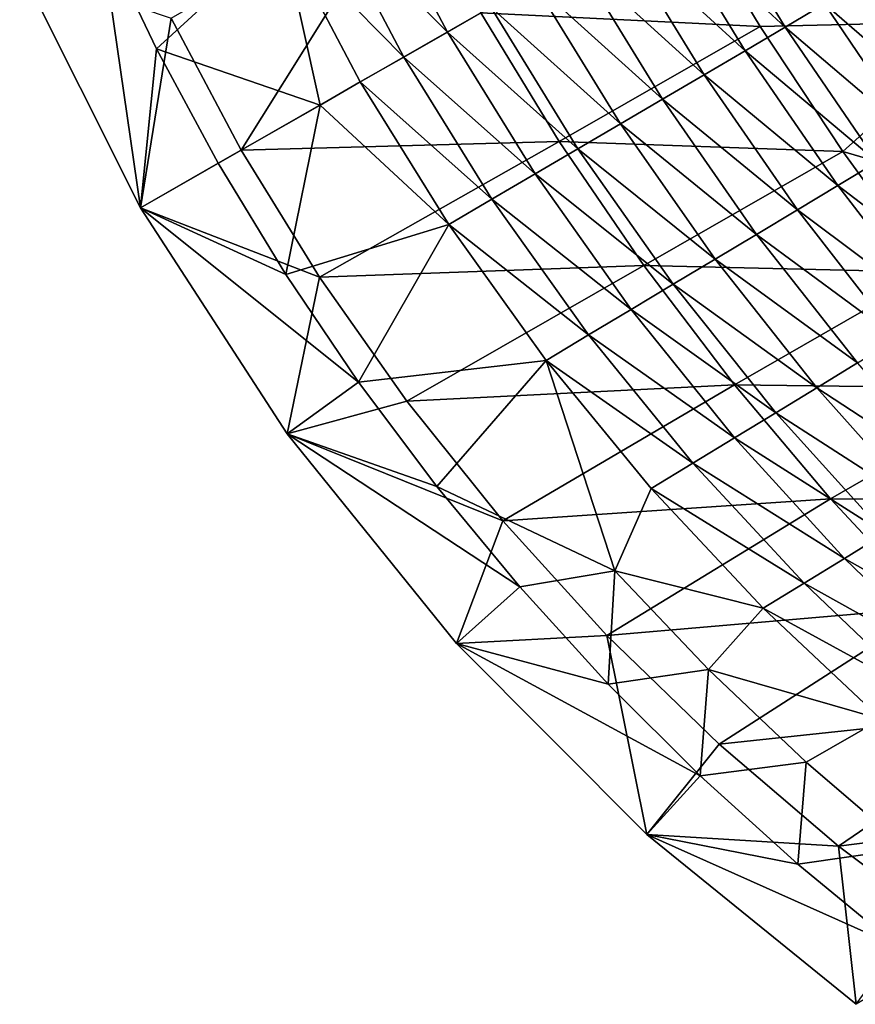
# Model space of a CAD drawing. Header units: metres. Extents: x 39 to 273, y -927 to -601.
# Tile 1 of 8: x 58 to 130, y -888 to -803. Entities that reach past the tile are written whole.
import ezdxf

# ---------------------------------------------------------------- set-up
doc = ezdxf.new("R2010")
doc.units = ezdxf.units.M

msp = doc.modelspace()

# ---------------------------------------------------------------- linework, layer by layer
at = {"layer": 'None'}
for points in [[(141.045792, -802.986572, 37.084946), (114.704025, -792.340637, 53.499882), (129.227493, -784.025391, 37.178787)], [(141.045792, -802.986572, 37.084946), (129.227493, -784.025391, 37.178787), (154.720871, -795.894409, 20.746317)], [(76.708855, -814.09436, 2.499999), (70.681221, -802.72467, 2.499999), (91.2202, -790.854553, 53.2449)], [(97.347313, -802.278015, 53.499901), (76.708855, -814.09436, 2.499999), (91.2202, -790.854553, 53.2449)], [(94.47113, -803.924744, 90.066902), (87.752556, -791.224304, 89.554688), (83.996613, -793.324463, 89.889839)], [(94.47113, -803.924744, 90.066902), (98.200233, -801.789734, 89.52639), (87.752556, -791.224304, 89.554688)], [(116.238884, -791.461914, 83.651688), (112.742493, -793.463745, 85.240616), (123.572617, -803.494202, 83.138924)], [(126.959152, -801.500732, 81.359421), (116.238884, -791.461914, 83.651688), (123.572617, -803.494202, 83.138924)], [(97.347313, -802.278015, 53.499901), (114.704025, -792.340637, 53.499882), (121.400528, -803.439331, 53.243011)], [(121.400528, -803.439331, 53.243011), (114.704025, -792.340637, 53.499882), (141.045792, -802.986572, 37.084946)], [(83.996613, -793.324463, 89.889839), (80.231468, -795.430664, 90.011551), (90.723228, -806.070557, 90.391525)], [(90.723228, -806.070557, 90.391525), (94.47113, -803.924744, 90.066902), (83.996613, -793.324463, 89.889839)], [(112.742493, -793.463745, 85.240616), (109.181427, -795.502563, 86.625763), (120.11274, -805.529175, 84.721085)], [(123.572617, -803.494202, 83.138924), (112.742493, -793.463745, 85.240616), (120.11274, -805.529175, 84.721085)], [(57.621147, -798.305969, 2.5), (68.042351, -819.056213, 2.5), (64.584953, -795.253784, 89.349136)], [(64.584953, -795.253784, 89.349136), (68.042351, -819.056213, 2.5), (69.411926, -805.363892, 90.200012)], [(64.584953, -795.253784, 89.349136), (69.411926, -805.363892, 90.200012), (80.231468, -795.430664, 90.011551)], [(80.231468, -795.430664, 90.011551), (69.411926, -805.363892, 90.200012), (83.494591, -810.209229, 90.499451)], [(80.231468, -795.430664, 90.011551), (86.965912, -808.221802, 90.499451), (90.723228, -806.070557, 90.391525)], [(83.494591, -810.209229, 90.499451), (86.965912, -808.221802, 90.499451), (80.231468, -795.430664, 90.011551)], [(109.181427, -795.502563, 86.625763), (105.564621, -797.573303, 87.803658), (116.588196, -807.600647, 86.102036)], [(120.11274, -805.529175, 84.721085), (109.181427, -795.502563, 86.625763), (116.588196, -807.600647, 86.102036)], [(68.042351, -819.056213, 2.5), (57.621147, -798.305969, 2.5), (70.681221, -802.72467, 2.499999)], [(105.564621, -797.573303, 87.803658), (101.901154, -799.670776, 88.771339), (113.007858, -809.703613, 87.27845)], [(116.588196, -807.600647, 86.102036), (105.564621, -797.573303, 87.803658), (113.007858, -809.703613, 87.27845)], [(101.901154, -799.670776, 88.771339), (98.200233, -801.789734, 89.52639), (109.380707, -811.832703, 88.247482)], [(113.007858, -809.703613, 87.27845), (101.901154, -799.670776, 88.771339), (109.380707, -811.832703, 88.247482)], [(138.069916, -811.118896, 77.982384), (130.263824, -799.553833, 79.386917), (126.959152, -801.500732, 81.359421)], [(123.572617, -803.494202, 83.138924), (134.823212, -813.085266, 79.924873), (126.959152, -801.500732, 81.359421)], [(134.823212, -813.085266, 79.924873), (138.069916, -811.118896, 77.982384), (126.959152, -801.500732, 81.359421)], [(97.347313, -802.278015, 53.499901), (104.096893, -813.345154, 53.2449), (76.708855, -814.09436, 2.499999)], [(98.200233, -801.789734, 89.52639), (94.47113, -803.924744, 90.066902), (105.715858, -813.982727, 89.006821)], [(104.096893, -813.345154, 53.2449), (97.347313, -802.278015, 53.499901), (121.400528, -803.439331, 53.243011)], [(109.380707, -811.832703, 88.247482), (98.200233, -801.789734, 89.52639), (105.715858, -813.982727, 89.006821)], [(70.681221, -802.72467, 2.499999), (76.708855, -814.09436, 2.499999), (68.042351, -819.056213, 2.5)], [(104.096893, -813.345154, 53.2449), (121.400528, -803.439331, 53.243011), (128.524414, -814.201172, 52.493973)], [(128.524414, -814.201172, 52.493973), (121.400528, -803.439331, 53.243011), (141.045792, -802.986572, 37.084946)], [(128.524414, -814.201172, 52.493973), (141.045792, -802.986572, 37.084946), (153.550064, -821.552429, 35.904621)], [(94.47113, -803.924744, 90.066902), (90.723228, -806.070557, 90.391525), (102.022514, -816.148376, 89.554688)], [(105.715858, -813.982727, 89.006821), (94.47113, -803.924744, 90.066902), (102.022514, -816.148376, 89.554688)], [(120.11274, -805.529175, 84.721085), (131.495163, -815.096985, 81.68045), (123.572617, -803.494202, 83.138924)], [(131.495163, -815.096985, 81.68045), (134.823212, -813.085266, 79.924873), (123.572617, -803.494202, 83.138924)], [(68.042351, -819.056213, 2.5), (74.723732, -815.230896, 90.499458), (69.411926, -805.363892, 90.200012)], [(69.411926, -805.363892, 90.200012), (74.723732, -815.230896, 90.499458), (83.494591, -810.209229, 90.499451)], [(128.094025, -817.148987, 83.245117), (120.11274, -805.529175, 84.721085), (116.588196, -807.600647, 86.102036)], [(131.495163, -815.096985, 81.68045), (120.11274, -805.529175, 84.721085), (128.094025, -817.148987, 83.245117)], [(90.723228, -806.070557, 90.391525), (86.965912, -808.221802, 90.499451), (98.309944, -818.32428, 89.889839)], [(102.022514, -816.148376, 89.554688), (90.723228, -806.070557, 90.391525), (98.309944, -818.32428, 89.889839)], [(124.628288, -819.236389, 84.615379), (116.588196, -807.600647, 86.102036), (113.007858, -809.703613, 87.27845)], [(128.094025, -817.148987, 83.245117), (116.588196, -807.600647, 86.102036), (124.628288, -819.236389, 84.615379)], [(94.587471, -820.505005, 90.011551), (86.965912, -808.221802, 90.499451), (83.494591, -810.209229, 90.499451)], [(98.309944, -818.32428, 89.889839), (86.965912, -808.221802, 90.499451), (94.587471, -820.505005, 90.011551)], [(83.494591, -810.209229, 90.499451), (74.723732, -815.230896, 90.499458), (80.543762, -824.806885, 90.200012)], [(83.494591, -810.209229, 90.499451), (80.543762, -824.806885, 90.200012), (94.587471, -820.505005, 90.011551)], [(121.106567, -821.354004, 85.788223), (113.007858, -809.703613, 87.27845), (109.380707, -811.832703, 88.247482)], [(124.628288, -819.236389, 84.615379), (113.007858, -809.703613, 87.27845), (121.106567, -821.354004, 85.788223)], [(117.537628, -823.496582, 86.761131), (109.380707, -811.832703, 88.247482), (105.715858, -813.982727, 89.006821)], [(121.106567, -821.354004, 85.788223), (109.380707, -811.832703, 88.247482), (117.537628, -823.496582, 86.761131)], [(104.096893, -813.345154, 53.2449), (83.462379, -825.048401, 2.499999), (76.708855, -814.09436, 2.499999)], [(104.096893, -813.345154, 53.2449), (111.390846, -824.039734, 52.501076), (83.462379, -825.048401, 2.499999)], [(111.390846, -824.039734, 52.501076), (104.096893, -813.345154, 53.2449), (128.524414, -814.201172, 52.493973)], [(76.708855, -814.09436, 2.499999), (83.462379, -825.048401, 2.499999), (68.042351, -819.056213, 2.5)], [(113.930344, -825.658936, 87.532097), (105.715858, -813.982727, 89.006821), (102.022514, -816.148376, 89.554688)], [(113.930344, -825.658936, 87.532097), (117.537628, -823.496582, 86.761131), (105.715858, -813.982727, 89.006821)], [(111.390846, -824.039734, 52.501076), (128.524414, -814.201172, 52.493973), (136.074097, -824.625122, 51.254414)], [(136.074097, -824.625122, 51.254414), (128.524414, -814.201172, 52.493973), (153.550064, -821.552429, 35.904621)], [(68.042351, -819.056213, 2.5), (80.543762, -824.806885, 90.200012), (74.723732, -815.230896, 90.499458)], [(139.948059, -826.184998, 79.229462), (131.495163, -815.096985, 81.68045), (128.094025, -817.148987, 83.245117)], [(110.293686, -827.835754, 88.099625), (102.022514, -816.148376, 89.554688), (98.309944, -818.32428, 89.889839)], [(110.293686, -827.835754, 88.099625), (113.930344, -825.658936, 87.532097), (102.022514, -816.148376, 89.554688)], [(136.624695, -828.236877, 80.784637), (128.094025, -817.148987, 83.245117), (124.628288, -819.236389, 84.615379)], [(139.948059, -826.184998, 79.229462), (128.094025, -817.148987, 83.245117), (136.624695, -828.236877, 80.784637)], [(98.309944, -818.32428, 89.889839), (94.587471, -820.505005, 90.011551), (106.636681, -830.021606, 88.462738)], [(106.636681, -830.021606, 88.462738), (110.293686, -827.835754, 88.099625), (98.309944, -818.32428, 89.889839)], [(80.661308, -838.548157, 2.5), (86.818909, -834.087891, 89.349136), (68.042351, -819.056213, 2.5)], [(86.818909, -834.087891, 89.349136), (80.543762, -824.806885, 90.200012), (68.042351, -819.056213, 2.5)], [(68.042351, -819.056213, 2.5), (83.462379, -825.048401, 2.499999), (80.661308, -838.548157, 2.5)], [(133.236877, -830.322632, 82.154182), (124.628288, -819.236389, 84.615379), (121.106567, -821.354004, 85.788223)], [(136.624695, -828.236877, 80.784637), (124.628288, -819.236389, 84.615379), (133.236877, -830.322632, 82.154182)], [(80.543762, -824.806885, 90.200012), (86.818909, -834.087891, 89.349136), (94.587471, -820.505005, 90.011551)], [(94.587471, -820.505005, 90.011551), (86.818909, -834.087891, 89.349136), (102.968422, -832.211182, 88.620979)], [(94.587471, -820.505005, 90.011551), (102.968422, -832.211182, 88.620979), (106.636681, -830.021606, 88.462738)], [(129.792908, -832.437012, 83.335403), (121.106567, -821.354004, 85.788223), (117.537628, -823.496582, 86.761131)], [(133.236877, -830.322632, 82.154182), (121.106567, -821.354004, 85.788223), (129.792908, -832.437012, 83.335403)], [(126.301186, -834.57489, 84.32608), (117.537628, -823.496582, 86.761131), (113.930344, -825.658936, 87.532097)], [(129.792908, -832.437012, 83.335403), (117.537628, -823.496582, 86.761131), (126.301186, -834.57489, 84.32608)], [(111.390846, -824.039734, 52.501076), (90.980171, -835.725891, 2.499999), (83.462379, -825.048401, 2.499999)], [(111.390846, -824.039734, 52.501076), (119.196358, -834.321045, 51.277061), (90.980171, -835.725891, 2.499999)], [(119.196358, -834.321045, 51.277061), (111.390846, -824.039734, 52.501076), (136.074097, -824.625122, 51.254414)], [(119.196358, -834.321045, 51.277061), (136.074097, -824.625122, 51.254414), (143.994995, -834.645142, 49.53833)], [(83.462379, -825.048401, 2.499999), (90.980171, -835.725891, 2.499999), (80.661308, -838.548157, 2.5)], [(122.770233, -836.73114, 85.124489), (113.930344, -825.658936, 87.532097), (110.293686, -827.835754, 88.099625)], [(122.770233, -836.73114, 85.124489), (126.301186, -834.57489, 84.32608), (113.930344, -825.658936, 87.532097)], [(119.208664, -838.90033, 85.729393), (110.293686, -827.835754, 88.099625), (106.636681, -830.021606, 88.462738)], [(119.208664, -838.90033, 85.729393), (122.770233, -836.73114, 85.124489), (110.293686, -827.835754, 88.099625)], [(106.636681, -830.021606, 88.462738), (102.968422, -832.211182, 88.620979), (115.625153, -841.077271, 86.140045)], [(115.625153, -841.077271, 86.140045), (119.208664, -838.90033, 85.729393), (106.636681, -830.021606, 88.462738)], [(86.818909, -834.087891, 89.349136), (93.567619, -843.09375, 87.940536), (102.968422, -832.211182, 88.620979)], [(102.968422, -832.211182, 88.620979), (93.567619, -843.09375, 87.940536), (108.893311, -850.351685, 85.415474)], [(102.968422, -832.211182, 88.620979), (112.02845, -843.256531, 86.356186), (115.625153, -841.077271, 86.140045)], [(108.893311, -850.351685, 85.415474), (112.02845, -843.256531, 86.356186), (102.968422, -832.211182, 88.620979)], [(138.991257, -842.881409, 79.9701), (129.792908, -832.437012, 83.335403), (126.301186, -834.57489, 84.32608)], [(80.661308, -838.548157, 2.5), (93.567619, -843.09375, 87.940536), (86.818909, -834.087891, 89.349136)], [(119.196358, -834.321045, 51.277061), (99.240364, -846.040527, 2.499999), (90.980171, -835.725891, 2.499999)], [(119.196358, -834.321045, 51.277061), (127.478172, -844.153992, 49.586765), (99.240364, -846.040527, 2.499999)], [(127.478172, -844.153992, 49.586765), (119.196358, -834.321045, 51.277061), (143.994995, -834.645142, 49.53833)], [(135.593079, -844.997131, 80.992767), (126.301186, -834.57489, 84.32608), (122.770233, -836.73114, 85.124489)], [(138.991257, -842.881409, 79.9701), (126.301186, -834.57489, 84.32608), (135.593079, -844.997131, 80.992767)], [(127.478172, -844.153992, 49.586765), (143.994995, -834.645142, 49.53833), (152.271942, -844.259399, 47.357647)], [(80.661308, -838.548157, 2.5), (90.980171, -835.725891, 2.499999), (99.240364, -846.040527, 2.499999)], [(132.154678, -847.1297, 81.83403), (122.770233, -836.73114, 85.124489), (119.208664, -838.90033, 85.729393)], [(132.154678, -847.1297, 81.83403), (135.593079, -844.997131, 80.992767), (122.770233, -836.73114, 85.124489)], [(95.255707, -856.618958, 2.5), (100.707863, -851.731079, 85.998833), (80.661308, -838.548157, 2.5)], [(100.707863, -851.731079, 85.998833), (93.567619, -843.09375, 87.940536), (80.661308, -838.548157, 2.5)], [(80.661308, -838.548157, 2.5), (99.240364, -846.040527, 2.499999), (95.255707, -856.618958, 2.5)], [(128.684204, -849.273804, 82.492859), (119.208664, -838.90033, 85.729393), (115.625153, -841.077271, 86.140045)], [(128.684204, -849.273804, 82.492859), (132.154678, -847.1297, 81.83403), (119.208664, -838.90033, 85.729393)], [(115.625153, -841.077271, 86.140045), (112.02845, -843.256531, 86.356186), (125.189911, -851.424316, 82.968651)], [(125.189911, -851.424316, 82.968651), (128.684204, -849.273804, 82.492859), (115.625153, -841.077271, 86.140045)], [(93.567619, -843.09375, 87.940536), (100.707863, -851.731079, 85.998833), (108.893311, -850.351685, 85.415474)], [(121.680069, -853.575989, 83.261292), (112.02845, -843.256531, 86.356186), (108.893311, -850.351685, 85.415474)], [(112.02845, -843.256531, 86.356186), (121.680069, -853.575989, 83.261292), (125.189911, -851.424316, 82.968651)], [(127.478172, -844.153992, 49.586765), (108.217659, -855.917725, 2.499999), (99.240364, -846.040527, 2.499999)], [(127.478172, -844.153992, 49.586765), (136.199295, -853.508423, 47.448795), (108.217659, -855.917725, 2.499999)], [(136.199295, -853.508423, 47.448795), (127.478172, -844.153992, 49.586765), (152.271942, -844.259399, 47.357647)], [(99.240364, -846.040527, 2.499999), (108.217659, -855.917725, 2.499999), (95.255707, -856.618958, 2.5)], [(142.001083, -856.804016, 77.72448), (132.154678, -847.1297, 81.83403), (128.684204, -849.273804, 82.492859)], [(138.635376, -858.906921, 78.451347), (128.684204, -849.273804, 82.492859), (125.189911, -851.424316, 82.968651)], [(138.635376, -858.906921, 78.451347), (142.001083, -856.804016, 77.72448), (128.684204, -849.273804, 82.492859)], [(108.893311, -850.351685, 85.415474), (100.707863, -851.731079, 85.998833), (108.323738, -860.101501, 83.500328)], [(108.893311, -850.351685, 85.415474), (108.323738, -860.101501, 83.500328), (116.96891, -858.850952, 82.667351)], [(116.96891, -858.850952, 82.667351), (121.680069, -853.575989, 83.261292), (108.893311, -850.351685, 85.415474)], [(95.255707, -856.618958, 2.5), (108.323738, -860.101501, 83.500328), (100.707863, -851.731079, 85.998833)], [(125.189911, -851.424316, 82.968651), (121.680069, -853.575989, 83.261292), (135.24379, -861.015137, 79.007164)], [(135.24379, -861.015137, 79.007164), (138.635376, -858.906921, 78.451347), (125.189911, -851.424316, 82.968651)], [(136.199295, -853.508423, 47.448795), (117.876945, -865.285217, 2.499999), (108.217659, -855.917725, 2.499999)], [(136.199295, -853.508423, 47.448795), (145.322067, -862.359558, 44.885761), (117.876945, -865.285217, 2.499999)], [(131.834122, -863.123535, 79.391869), (121.680069, -853.575989, 83.261292), (116.96891, -858.850952, 82.667351)], [(121.680069, -853.575989, 83.261292), (131.834122, -863.123535, 79.391869), (135.24379, -861.015137, 79.007164)], [(95.255707, -856.618958, 2.5), (108.217659, -855.917725, 2.499999), (111.661171, -873.06311, 2.5)], [(108.217659, -855.917725, 2.499999), (117.876945, -865.285217, 2.499999), (111.661171, -873.06311, 2.5)], [(111.661171, -873.06311, 2.5), (116.231453, -867.998352, 80.50219), (95.255707, -856.618958, 2.5)], [(116.231453, -867.998352, 80.50219), (108.323738, -860.101501, 83.500328), (95.255707, -856.618958, 2.5)], [(108.323738, -860.101501, 83.500328), (116.231453, -867.998352, 80.50219), (116.96891, -858.850952, 82.667351)], [(116.96891, -858.850952, 82.667351), (116.231453, -867.998352, 80.50219), (125.371559, -866.827209, 79.383812)], [(125.371559, -866.827209, 79.383812), (131.834122, -863.123535, 79.391869), (116.96891, -858.850952, 82.667351)], [(145.322067, -862.359558, 44.885761), (128.173615, -874.074463, 2.499999), (117.876945, -865.285217, 2.499999)], [(145.322067, -862.359558, 44.885761), (154.809296, -870.687622, 41.923546), (128.173615, -874.074463, 2.499999)], [(131.834122, -863.123535, 79.391869), (125.371559, -866.827209, 79.383812), (134.052979, -874.264954, 75.599159)], [(111.661171, -873.06311, 2.5), (117.876945, -865.285217, 2.499999), (128.173615, -874.074463, 2.499999)], [(125.371559, -866.827209, 79.383812), (116.231453, -867.998352, 80.50219), (124.662277, -875.633911, 76.906067)], [(134.052979, -874.264954, 75.599159), (125.371559, -866.827209, 79.383812), (124.662277, -875.633911, 76.906067)], [(111.661171, -873.06311, 2.5), (124.662277, -875.633911, 76.906067), (116.231453, -867.998352, 80.50219)], [(154.809296, -870.687622, 41.923546), (139.054092, -882.222595, 2.499999), (128.173615, -874.074463, 2.499999)], [(129.697556, -887.700012, 2.5), (133.315826, -882.734741, 72.837486), (111.661171, -873.06311, 2.5)], [(133.315826, -882.734741, 72.837486), (124.662277, -875.633911, 76.906067), (111.661171, -873.06311, 2.5)], [(111.661171, -873.06311, 2.5), (128.173615, -874.074463, 2.499999), (129.697556, -887.700012, 2.5)], [(134.052979, -874.264954, 75.599159), (124.662277, -875.633911, 76.906067), (133.315826, -882.734741, 72.837486)], [(128.173615, -874.074463, 2.499999), (139.054092, -882.222595, 2.499999), (129.697556, -887.700012, 2.5)]]:
    msp.add_3dface(points, dxfattribs=at)

doc.saveas('drawing.dxf')
